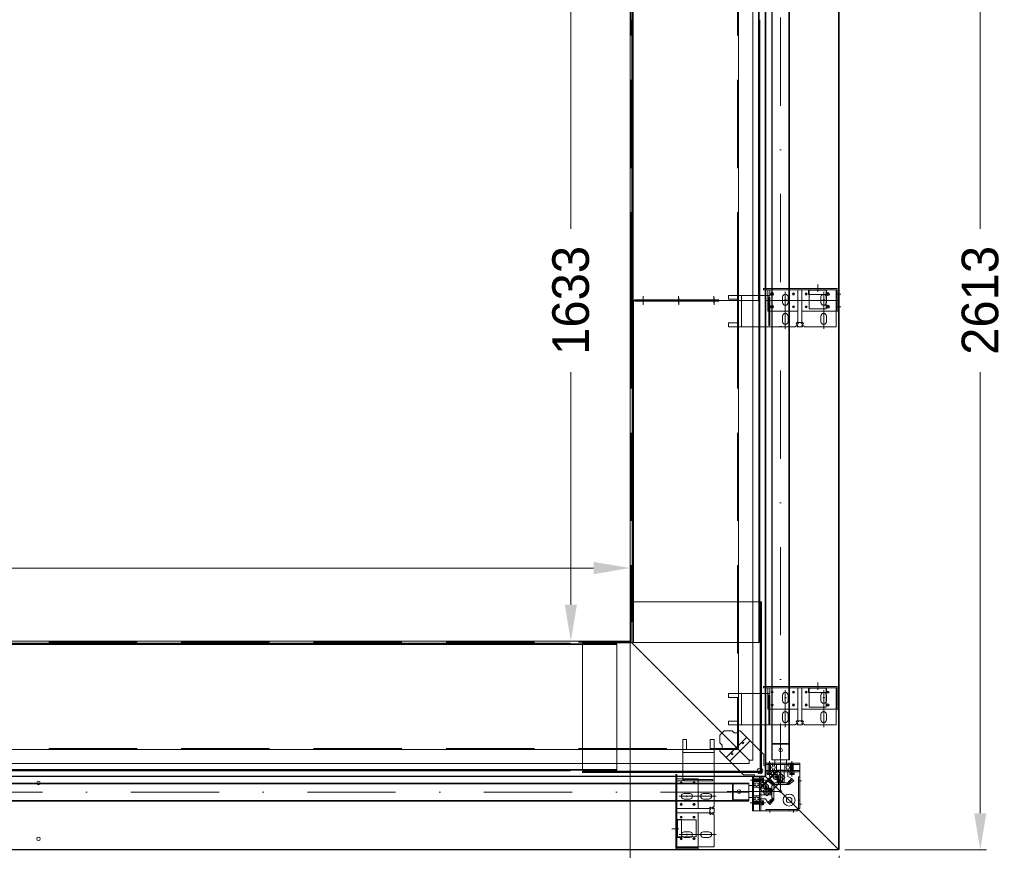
# Model space of a CAD drawing. Extents: x 50445 to 145605, y -10968 to 41989.
# Tile 14 of 256: x 56396 to 58707, y 38 to 1988. Entities that reach past the tile are written whole.
import ezdxf

# ---------------------------------------------------------------- set-up
doc = ezdxf.new("R2010")
doc.units = 0
doc.header["$LTSCALE"] = 414.30304
doc.header["$MEASUREMENT"] = 0
for name, pattern in [('DASHDOT', [1, 0.5, -0.25, 0, -0.25]), ('DASHED', [0.75, 0.5, -0.25]), ('stramien', [22.225, 12.7, -3.175, 3.175, -3.175])]:
    doc.linetypes.add(name, pattern=pattern)
doc.layers.get('Defpoints').update_dxf_attribs({"linetype": 'CONTINUOUS'})
for name, color, linetype, lineweight in [('BLECH', 5, 'CONTINUOUS', 35), ('GEWINDELINIEN', 94, 'CONTINUOUS', 18), ('HILFSLINIEN', 3, 'CONTINUOUS', 13), ('LIJN18', 30, 'CONTINUOUS', 18), ('MITTELLINIEN', 7, 'DASHDOT', 18), ('S-GRID', 1, 'CONTINUOUS', 18), ('STAHLBAU', 7, 'CONTINUOUS', 35), ('UNSICHTBARE', 7, 'DASHED', 18)]:
    doc.layers.add(name, color=color, linetype=linetype, lineweight=lineweight)
doc.dimstyles.get("Standard").update_dxf_attribs({"dimtxt": 0.18, "dimasz": 0.18, "dimexe": 0.18, "dimexo": 0.0625, "dimgap": 0.09, "dimtad": 0, "dimtih": 1, "dimtoh": 1, "dimdec": 4, "dimzin": 0, "dimdsep": 46, "dimtxsty": 'Standard', "dimcen": 0.09, "dimadec": 0, "dimazin": 0, "dimtfac": 1, "dimtdec": 4, "dimtofl": 0, "dimtmove": 0, "dimatfit": 3, "dimfxl": 1, "dimtolj": 1, "dimtzin": 0, "dimarcsym": 0})

# ---------------------------------------------------------------- blocks, each defined once
blk = doc.blocks.new('*D530')
at = {"layer": 'Defpoints', "color": 0, "linetype": 'Continuous', "lineweight": 0, "transparency": 16777216}
for p in [(51928.9, 700.8), (51928.9, 529.1), (57828.9, 529.1)]:
    blk.add_point(p, dxfattribs=at)
at = {"layer": 'LIJN18', "color": 0, "linetype": 'Continuous', "lineweight": 0, "transparency": 16777216}
for p, q in [((51928.9, 544.1), (51928.9, 715.8)), ((57742.9, 700.8), (52014.9, 700.8)), ((57828.9, 544.1), (57828.9, 715.8))]:
    blk.add_line(p, q, dxfattribs=at)
for points in [[(52014.9, 715.1), (52014.9, 686.4), (51928.9, 700.8)], [(57742.9, 715.1), (57742.9, 686.4), (57828.9, 700.8)]]:
    blk.add_solid(points, dxfattribs=at)
at = {"layer": 'LIJN18', "color": 0, "linetype": 'Continuous', "lineweight": 0, "transparency": 16777216, "insert": (54878.9, 768.8), "char_height": 86, "attachment_point": 5}
blk.add_mtext('\\A1;5575', dxfattribs=at)
blk = doc.blocks.new('*D536')
at = {"layer": 'Defpoints', "color": 0, "linetype": 'Continuous', "lineweight": 0, "transparency": 16777216}
for p in [(57828.9, 2129.1), (57689.6, 529.1), (57828.9, 529.1)]:
    blk.add_point(p, dxfattribs=at)
at = {"layer": 'LIJN18', "color": 0, "linetype": 'Continuous', "lineweight": 0, "transparency": 16777216}
for p, q in [((57813.9, 2129.1), (57674.6, 2129.1)), ((57689.6, 2043.1), (57689.6, 1497.4)), ((57689.6, 615.1), (57689.6, 1160.7)), ((57813.9, 529.1), (57674.6, 529.1))]:
    blk.add_line(p, q, dxfattribs=at)
for points in [[(57675.3, 2043.1), (57704, 2043.1), (57689.6, 2129.1)], [(57675.3, 615.1), (57704, 615.1), (57689.6, 529.1)]]:
    blk.add_solid(points, dxfattribs=at)
at = {"layer": 'LIJN18', "color": 0, "linetype": 'Continuous', "lineweight": 0, "transparency": 16777216, "insert": (57689.6, 1329.1), "char_height": 86, "attachment_point": 5, "rotation": 90}
blk.add_mtext('\\A1;1633', dxfattribs=at)
blk = doc.blocks.new('*D537')
at = {"layer": 'Defpoints', "color": 0, "linetype": 'Continuous', "lineweight": 0, "transparency": 16777216}
for p in [(58317.9, 2619.1), (58317.9, 39.1), (58650.3, 39.1)]:
    blk.add_point(p, dxfattribs=at)
at = {"layer": 'LIJN18', "color": 0, "linetype": 'Continuous', "lineweight": 0, "transparency": 16777216}
for p, q in [((58332.9, 2619.1), (58665.3, 2619.1)), ((58650.3, 2533.1), (58650.3, 1497.4)), ((58650.3, 125.1), (58650.3, 1160.7)), ((58332.9, 39.1), (58665.3, 39.1))]:
    blk.add_line(p, q, dxfattribs=at)
for points in [[(58636, 2533.1), (58664.6, 2533.1), (58650.3, 2619.1)], [(58636, 125.1), (58664.6, 125.1), (58650.3, 39.1)]]:
    blk.add_solid(points, dxfattribs=at)
at = {"layer": 'LIJN18', "color": 0, "linetype": 'Continuous', "lineweight": 0, "transparency": 16777216, "insert": (58650.3, 1329.1), "char_height": 86, "attachment_point": 5, "rotation": 90}
blk.add_mtext('\\A1;2613', dxfattribs=at)
blk = doc.blocks.new('*D538')
at = {"layer": 'Defpoints', "color": 0, "linetype": 'Continuous', "lineweight": 0, "transparency": 16777216}
for p in [(51438.9, 39.1), (58318.9, 40.1), (51438.9, -274.2)]:
    blk.add_point(p, dxfattribs=at)
at = {"layer": 'LIJN18', "color": 0, "linetype": 'Continuous', "lineweight": 0, "transparency": 16777216}
for p, q in [((51438.9, 24.1), (51438.9, -289.2)), ((58318.9, 25.1), (58318.9, -289.2)), ((58232.9, -274.2), (51524.9, -274.2))]:
    blk.add_line(p, q, dxfattribs=at)
for points in [[(51524.9, -259.9), (51524.9, -288.6), (51438.9, -274.2)], [(58232.9, -259.9), (58232.9, -288.6), (58318.9, -274.2)]]:
    blk.add_solid(points, dxfattribs=at)
at = {"layer": 'LIJN18', "color": 0, "linetype": 'Continuous', "lineweight": 0, "transparency": 16777216, "insert": (54878.9, -206.2), "char_height": 86, "attachment_point": 5}
blk.add_mtext('\\A1;6555', dxfattribs=at)

msp = doc.modelspace()

# ---------------------------------------------------------------- linework, layer by layer
at = {"layer": 'BLECH', "lineweight": 0}
for p, q in [((58317.9, 2618.1), (58317.9, 1329.1)), ((58318.9, 2618.1), (58318.9, 1329.1)), ((58145.9, 2446.1), (58145.9, 1329.1)), ((58146.9, 2446.1), (58146.9, 1329.1)), ((58116.4, 1329.1), (58116.4, 2408.6)), ((58082.9, 1329.1), (58082.9, 2381.1)), ((57828.9, 1329.1), (57828.9, 2129.1)), ((57834.4, 2098.1), (57834.4, 1329)), ((57835.9, 2098.1), (57835.9, 1329)), ((58129.9, 2098.1), (58129.9, 1329)), ((58131.4, 2098.1), (58131.4, 1329)), ((57832.9, 1988.1), (57832.9, 1329)), ((58132.9, 1988.1), (58132.9, 1329)), ((58059.9, 1340.7), (58059.9, 1331.7)), ((58082.9, 1340.7), (58059.9, 1340.7)), ((58082.9, 1340.7), (58156.9, 1340.7)), ((58082.9, 1340.7), (58082.9, 1267.1)), ((58090.4, 1340.7), (58090.4, 1267.1)), ((58313.9, 1357.1), (58141.9, 1357.1)), ((58141.9, 1357.1), (58141.9, 1354.1)), ((58313.9, 1354.1), (58141.9, 1354.1)), ((58151.9, 1354.1), (58151.9, 1340.7)), ((58156.9, 1354.1), (58156.9, 1340.7)), ((58221.9, 1278.6), (58221.9, 1354.1)), ((58221.9, 1352.6), (58221.9, 1304.1)), ((58231.9, 1278.6), (58231.9, 1354.1)), ((58231.9, 1354.1), (58231.9, 1304.1)), ((58247.6, 1353.2), (58289.6, 1353.2)), ((58247.6, 1343.2), (58247.6, 1353.2)), ((58247.6, 1343.2), (58289.6, 1343.2)), ((58248.6, 1353.2), (58248.6, 1343.2)), ((58288.6, 1353.2), (58288.6, 1343.2)), ((58288.6, 1340.2), (58288.6, 1320.9)), ((58289.6, 1343.2), (58289.6, 1353.2)), ((58311.9, 1267.1), (58311.9, 1354.1)), ((58312.9, 1354.1), (58312.9, 1304.1)), ((58314.9, 1304.1), (58314.9, 1353.1)), ((58317.9, 1304.1), (58317.9, 1353.1)), ((57828.9, 1329.1), (57828.9, 529.1)), ((57828.9, 1329.1), (58116.4, 1329.1)), ((57828.9, 1329.1), (58116.4, 1329.1)), ((58126.6, 1329), (57832.9, 1329)), ((58127.1, 1329.1), (57833.4, 1329.1)), ((57833.4, 623.1), (57833.4, 1329.1)), ((57834.9, 526.1), (57834.9, 1329.1)), ((57836.4, 526.1), (57836.4, 1329.1)), ((58036.5, 1330.5), (57839.2, 1330.5)), ((57839.2, 1330.5), (57839.2, 1329)), ((57839.7, 1327.6), (57839.7, 1329.1)), ((58037, 1327.6), (57839.7, 1327.6)), ((58036.5, 1330.5), (58036.5, 1327.5)), ((58037, 1327.6), (58037, 1329.1)), ((58082.9, 1331.7), (58059.9, 1331.7)), ((58082.9, 1276.1), (58082.9, 1331.7)), ((58082.9, 1329.1), (58082.9, 277.1)), ((58116.4, 1329.1), (58116.4, 249.6)), ((58132.9, 1329), (58126.6, 1329)), ((58133.4, 1329.1), (58127.1, 1329.1)), ((58130.4, 526.1), (58130.4, 1329.1)), ((58131.9, 526.1), (58131.9, 1329.1)), ((58133.4, 623.1), (58133.4, 1329.1)), ((58318.9, 1329.1), (58145.9, 1329.1)), ((58145.9, 212.1), (58145.9, 1329.1)), ((58318.9, 1329.1), (58145.9, 1329.1)), ((58146.9, 212.1), (58146.9, 1329.1)), ((58153.9, 1337.7), (58153.9, 1270.1)), ((58153.9, 1337.7), (58156.9, 1337.7)), ((58156.9, 1337.7), (58156.9, 1270.1)), ((58186.4, 1337.1), (58186.4, 1324.1)), ((58186.4, 1324.1), (58186.4, 1337.1)), ((58199.4, 1337.1), (58199.4, 1324.1)), ((58199.4, 1324.1), (58199.4, 1337.1)), ((58276.4, 1337.1), (58276.4, 1324.1)), ((58289.4, 1337.1), (58289.4, 1324.1)), ((58317.9, 40.1), (58317.9, 1329.1)), ((58318.9, 40.1), (58318.9, 1329.1)), ((58156.9, 1304.1), (58153.9, 1304.1)), ((58312.9, 1304.1), (58231.9, 1304.1)), ((58317.9, 1304.1), (58314.9, 1304.1)), ((58082.9, 1276.1), (58059.9, 1276.1)), ((58059.9, 1276.1), (58059.9, 1267.1)), ((58186.4, 1292.1), (58186.4, 1279.1)), ((58199.4, 1292.1), (58199.4, 1279.1)), ((58220.4, 1271.3), (58216.2, 1267.1)), ((58218.3, 1274.9), (58221.9, 1278.6)), ((58220.4, 1272.8), (58218.3, 1274.9)), ((58220.4, 1272.8), (58224.7, 1277.1)), ((58220.4, 1271.3), (58222.6, 1269.2)), ((58229.2, 1277.1), (58224.7, 1277.1)), ((58233.4, 1272.8), (58229.2, 1277.1)), ((58233.4, 1271.3), (58231.3, 1269.2)), ((58235.6, 1274.9), (58231.9, 1278.6)), ((58233.4, 1272.8), (58235.6, 1274.9)), ((58233.4, 1271.3), (58237.7, 1267.1)), ((58276.4, 1292.1), (58276.4, 1279.1)), ((58289.4, 1292.1), (58289.4, 1279.1)), ((58082.9, 1267.1), (58059.9, 1267.1)), ((58216.2, 1267.1), (58082.9, 1267.1)), ((58156.9, 1270.1), (58153.9, 1270.1)), ((58222.6, 1269.2), (58220.4, 1267.1)), ((58233.4, 1267.1), (58220.4, 1267.1)), ((58231.3, 1269.2), (58233.4, 1267.1)), ((58311.9, 1267.1), (58237.7, 1267.1)), ((57829.9, 621.1), (58136.9, 621.1)), ((57829.9, 621.1), (57829.9, 525.1)), ((57831.4, 621.1), (57831.4, 574.5)), ((57832.9, 621.1), (57832.9, 574.5)), ((57833.4, 623.1), (57834.9, 623.1)), ((57834.9, 606.1), (57836.4, 606.1)), ((58131.9, 606.1), (58130.4, 606.1)), ((58133.4, 623.1), (58131.9, 623.1)), ((58133.9, 621.1), (58133.9, 221.1)), ((58135.4, 621.1), (58135.4, 221.1)), ((58136.9, 621.1), (58136.9, 221.1)), ((57834.9, 586.1), (57836.4, 586.1)), ((58131.9, 586.1), (58130.4, 586.1)), ((57829.9, 574.5), (57832.9, 574.5)), ((56153.9, 529.1), (57828.9, 529.1)), ((57687.9, 524.6), (56153.9, 524.6)), ((57797.9, 523.1), (56153.9, 523.1)), ((57797.9, 521.6), (56153.9, 521.6)), ((57687.9, 524.6), (57687.9, 523.1)), ((57716.9, 528.1), (57716.9, 221.1)), ((57829.9, 528.1), (57716.9, 528.1)), ((57829.9, 526.6), (57716.9, 526.6)), ((57829.9, 525.1), (57716.9, 525.1)), ((57717.9, 523.1), (57717.9, 521.6)), ((57787.9, 523.1), (57787.9, 521.6)), ((57797.9, 523.1), (57797.9, 226.1)), ((57828.9, 529.1), (58108.4, 249.6)), ((57828.9, 527.1), (57828.9, 529.1)), ((57828.9, 529.1), (58108.4, 249.6)), ((57830.9, 529.1), (57828.9, 529.1)), ((57834.9, 526.1), (58131.9, 526.1)), ((58313.9, 422.4), (58141.9, 422.4)), ((58141.9, 422.4), (58141.9, 419.4)), ((58313.9, 419.4), (58141.9, 419.4)), ((58151.9, 419.4), (58151.9, 406)), ((58156.9, 419.4), (58156.9, 406)), ((58221.9, 343.9), (58221.9, 419.4)), ((58221.9, 417.9), (58221.9, 369.4)), ((58231.9, 343.9), (58231.9, 419.4)), ((58231.9, 419.4), (58231.9, 369.4)), ((58247.6, 418.5), (58289.6, 418.5)), ((58247.6, 408.5), (58247.6, 418.5)), ((58248.6, 418.5), (58248.6, 408.5)), ((58288.6, 418.5), (58288.6, 408.5)), ((58289.6, 408.5), (58289.6, 418.5)), ((58311.9, 332.4), (58311.9, 419.4)), ((58312.9, 419.4), (58312.9, 369.4)), ((58314.9, 369.4), (58314.9, 418.4)), ((58317.9, 369.4), (58317.9, 418.4)), ((58059.9, 406), (58059.9, 397)), ((58082.9, 406), (58059.9, 406)), ((58082.9, 397), (58059.9, 397)), ((58082.9, 406), (58156.9, 406)), ((58082.9, 406), (58082.9, 332.4)), ((58082.9, 341.4), (58082.9, 397)), ((58090.4, 406), (58090.4, 332.4)), ((58153.9, 403), (58153.9, 335.4)), ((58153.9, 403), (58156.9, 403)), ((58156.9, 403), (58156.9, 335.4)), ((58186.4, 402.4), (58186.4, 389.4)), ((58186.4, 389.4), (58186.4, 402.4)), ((58199.4, 402.4), (58199.4, 389.4)), ((58199.4, 389.4), (58199.4, 402.4)), ((58247.6, 408.5), (58289.6, 408.5)), ((58276.4, 402.4), (58276.4, 389.4)), ((58288.6, 405.5), (58288.6, 386.3)), ((58289.4, 402.4), (58289.4, 389.4)), ((58156.9, 369.4), (58153.9, 369.4)), ((58186.4, 357.4), (58186.4, 344.4)), ((58199.4, 357.4), (58199.4, 344.4)), ((58312.9, 369.4), (58231.9, 369.4)), ((58276.4, 357.4), (58276.4, 344.4)), ((58289.4, 357.4), (58289.4, 344.4)), ((58317.9, 369.4), (58314.9, 369.4)), ((58082.9, 341.4), (58059.9, 341.4)), ((58059.9, 341.4), (58059.9, 332.4)), ((58082.9, 332.4), (58059.9, 332.4)), ((58216.2, 332.4), (58082.9, 332.4)), ((58156.9, 335.4), (58153.9, 335.4)), ((58220.4, 336.6), (58216.2, 332.4)), ((58218.3, 340.3), (58221.9, 343.9)), ((58220.4, 338.2), (58218.3, 340.3)), ((58220.4, 338.2), (58224.7, 342.4)), ((58220.4, 336.6), (58222.6, 334.5)), ((58222.6, 334.5), (58220.4, 332.4)), ((58233.4, 332.4), (58220.4, 332.4)), ((58229.2, 342.4), (58224.7, 342.4)), ((58233.4, 338.2), (58229.2, 342.4)), ((58233.4, 336.6), (58231.3, 334.5)), ((58231.3, 334.5), (58233.4, 332.4)), ((58235.6, 340.3), (58231.9, 343.9)), ((58233.4, 338.2), (58235.6, 340.3)), ((58233.4, 336.6), (58237.7, 332.4)), ((58311.9, 332.4), (58237.7, 332.4)), ((58039.4, 308.6), (58049.4, 318.6)), ((58039.4, 290.1), (58039.4, 308.6)), ((58067.9, 318.6), (58049.4, 318.6)), ((58054.4, 255.8), (58102.2, 303.6)), ((58072.9, 313.6), (58067.9, 318.6)), ((58082.9, 313.6), (58072.9, 313.6)), ((58087.2, 318.6), (58082.9, 318.6)), ((58082.9, 318.6), (58082.9, 313.6)), ((58087.2, 318.6), (58142.5, 263.3)), ((57952, 298.1), (57961, 298.1)), ((57952, 275.1), (57952, 298.1)), ((57961, 275.1), (57961, 298.1)), ((58016.6, 275.1), (58016.6, 298.1)), ((58016.6, 298.1), (58025.6, 298.1)), ((58025.6, 275.1), (58025.6, 298.1)), ((58044.4, 285.1), (58039.4, 290.1)), ((58044.4, 275.1), (58044.4, 285.1)), ((58062.6, 247.6), (58110.4, 295.4)), ((56153.9, 275.1), (58080.9, 275.1)), ((57952, 275.1), (57952, 201.1)), ((57952, 275.1), (58025.6, 275.1)), ((57952, 267.6), (58025.6, 267.6)), ((58016.6, 275.1), (57961, 275.1)), ((58025.6, 141.8), (58025.6, 275.1)), ((58039.4, 270.8), (58039.4, 275.1)), ((58039.4, 275.1), (58044.4, 275.1)), ((58039.4, 270.8), (58094.8, 215.5)), ((58080.9, 277.1), (58080.9, 275.1)), ((58080.9, 277.1), (58082.9, 277.1)), ((58142.5, 263.3), (58142.5, 237.5)), ((56153.9, 241.6), (58108.4, 241.6)), ((58108.4, 249.6), (58108.4, 241.6)), ((58108.4, 249.6), (58116.4, 249.6)), ((58142.5, 237.5), (58147.5, 237.5)), ((58147.5, 239.5), (58147.5, 242.5)), ((58226.9, 242.5), (58147.5, 242.5)), ((58147.5, 242.5), (58147.5, 210.5)), ((58226.9, 239.5), (58147.5, 239.5)), ((58162.5, 239.5), (58162.5, 242.5)), ((58201.3, 239.5), (58201.3, 242.5)), ((58226.9, 136.1), (58226.9, 242.5)), ((57797.9, 227.6), (56153.9, 227.6)), ((57797.9, 226.1), (56153.9, 226.1)), ((57687.9, 224.6), (56153.9, 224.6)), ((58145.9, 212.1), (56153.9, 212.1)), ((58145.9, 211.1), (56153.9, 211.1)), ((57687.9, 224.6), (57687.9, 226.1)), ((58133.9, 224.1), (57716.9, 224.1)), ((58133.9, 222.6), (57716.9, 222.6)), ((58136.9, 221.1), (57716.9, 221.1)), ((57717.9, 226.1), (57717.9, 227.6)), ((57787.9, 226.1), (57787.9, 227.6)), ((57935.6, 44.1), (57935.6, 216.1)), ((57935.6, 216.1), (57938.6, 216.1)), ((57938.6, 44.1), (57938.6, 216.1)), ((58094.8, 215.5), (58120.5, 215.5)), ((58118.5, 210.5), (58115.5, 210.5)), ((58115.5, 131.1), (58115.5, 210.5)), ((58118.5, 131.1), (58118.5, 210.5)), ((58118.5, 210.5), (58147.5, 210.5)), ((58120.5, 215.5), (58120.5, 210.5)), ((58132.5, 131.1), (58132.5, 210.5)), ((58132.5, 210.5), (58135.5, 210.5)), ((58135.5, 131.1), (58135.5, 210.5)), ((58317.9, 40.1), (58145.9, 212.1)), ((58145.9, 212.1), (58145.9, 211.1)), ((58317.9, 40.1), (58145.9, 212.1)), ((58145.9, 212.1), (58146.9, 212.1)), ((58226.9, 225.5), (58147.5, 225.5)), ((58147.5, 222.5), (58147.5, 225.5)), ((58226.9, 222.5), (58147.5, 222.5)), ((58162.5, 222.5), (58162.5, 225.5)), ((58201.3, 222.5), (58201.3, 225.5)), ((58223.9, 210.5), (58226.9, 210.5)), ((58223.9, 136.1), (58223.9, 210.5)), ((57938.6, 206.1), (57952, 206.1)), ((57938.6, 201.1), (57952, 201.1)), ((57955, 204.1), (58022.6, 204.1)), ((57955, 204.1), (57955, 201.1)), ((57955, 201.1), (58022.6, 201.1)), ((57988.6, 201.1), (57988.6, 204.1)), ((58022.6, 201.1), (58022.6, 204.1)), ((58115.5, 195.5), (58118.5, 195.5)), ((58135.5, 195.5), (58132.5, 195.5)), ((57955.6, 171.6), (57968.6, 171.6)), ((57968.6, 171.6), (57955.6, 171.6)), ((58000.6, 171.6), (58013.6, 171.6)), ((57955.6, 158.6), (57968.6, 158.6)), ((57968.6, 158.6), (57955.6, 158.6)), ((58000.6, 158.6), (58013.6, 158.6)), ((58017.7, 139.7), (58014.1, 136.1)), ((58019.8, 137.6), (58017.7, 139.7)), ((58021.4, 137.6), (58025.6, 141.8)), ((58118.5, 156.7), (58115.5, 156.7)), ((58135.5, 156.7), (58132.5, 156.7)), ((58223.9, 156.1), (58226.9, 156.1)), ((58014.1, 136.1), (57938.6, 136.1)), ((58014.1, 126.1), (57938.6, 126.1)), ((57938.6, 126.1), (57988.6, 126.1)), ((57940.1, 136.1), (57988.6, 136.1)), ((57988.6, 45.1), (57988.6, 126.1)), ((58017.7, 122.4), (58014.1, 126.1)), ((58019.8, 137.6), (58015.6, 133.3)), ((58015.6, 128.8), (58015.6, 133.3)), ((58019.8, 124.6), (58015.6, 128.8)), ((58019.8, 124.6), (58017.7, 122.4)), ((58021.4, 137.6), (58023.5, 135.4)), ((58021.4, 124.6), (58023.5, 126.7)), ((58021.4, 124.6), (58025.6, 120.3)), ((58023.5, 135.4), (58025.6, 137.6)), ((58023.5, 126.7), (58025.6, 124.6)), ((58025.6, 124.6), (58025.6, 137.6)), ((58025.6, 46.1), (58025.6, 120.3)), ((58115.5, 131.1), (58221.9, 131.1)), ((58147.5, 134.1), (58147.5, 131.1)), ((58147.5, 134.1), (58221.9, 134.1)), ((58201.9, 134.1), (58201.9, 131.1)), ((58221.9, 134.1), (58223.9, 136.1)), ((58221.9, 134.1), (58221.9, 131.1)), ((58223.9, 136.1), (58226.9, 136.1)), ((57939.5, 110.4), (57939.5, 68.4)), ((57949.5, 110.4), (57939.5, 110.4)), ((57939.5, 109.4), (57949.5, 109.4)), ((57949.5, 110.4), (57949.5, 68.4)), ((57939.5, 69.4), (57949.5, 69.4)), ((57952.5, 69.4), (57971.7, 69.4)), ((57955.6, 81.6), (57968.6, 81.6)), ((58000.6, 81.6), (58013.6, 81.6)), ((57949.5, 68.4), (57939.5, 68.4)), ((57955.6, 68.6), (57968.6, 68.6)), ((58000.6, 68.6), (58013.6, 68.6)), ((58317.9, 40.1), (56153.9, 40.1)), ((58317.9, 39.1), (56153.9, 39.1)), ((58025.6, 46.1), (57938.6, 46.1)), ((57938.6, 45.1), (57988.6, 45.1)), ((57988.6, 43.1), (57939.6, 43.1)), ((57988.6, 40.1), (57939.6, 40.1)), ((57988.6, 40.1), (57988.6, 43.1)), ((58317.9, 40.1), (58317.9, 39.1)), ((58317.9, 40.1), (58318.9, 40.1))]:
    msp.add_line(p, q, dxfattribs=at)
at = {"layer": 'BLECH', "linetype": 'DASHED', "lineweight": 0}
for p, q in [((58080.9, 1329.1), (58080.9, 2381.1)), ((57830.9, 1329.1), (57830.9, 2129.1)), ((58151.9, 1340.7), (58151.9, 1304.1)), ((58248.6, 1354.1), (58248.6, 1353.2)), ((58248.6, 1343.2), (58248.6, 1309.1)), ((58288.6, 1354.1), (58288.6, 1353.2)), ((58288.6, 1343.2), (58288.6, 1340.2)), ((57830.9, 1329.1), (57830.9, 529.1)), ((58080.9, 1329.1), (58080.9, 277.1)), ((58288.6, 1320.9), (58288.6, 1309.1)), ((58153.9, 1304.1), (58151.9, 1304.1)), ((58221.9, 1304.1), (58156.9, 1304.1)), ((58288.6, 1309.1), (58248.6, 1309.1)), ((56153.9, 527.1), (57828.9, 527.1)), ((58248.6, 419.4), (58248.6, 418.5)), ((58288.6, 419.4), (58288.6, 418.5)), ((58151.9, 406), (58151.9, 369.4)), ((58248.6, 408.5), (58248.6, 374.4)), ((58288.6, 408.5), (58288.6, 405.5)), ((58288.6, 374.4), (58248.6, 374.4)), ((58288.6, 386.3), (58288.6, 374.4)), ((58153.9, 369.4), (58151.9, 369.4)), ((58221.9, 369.4), (58156.9, 369.4)), ((56153.9, 277.1), (58080.9, 277.1)), ((58131.6, 183.9), (58174.1, 226.4)), ((58133.1, 182.5), (58175.5, 224.9)), ((58149.3, 166.3), (58191.7, 208.7)), ((58191.7, 208.7), (58174.1, 226.4)), ((57952, 206.1), (57988.6, 206.1)), ((57988.6, 204.1), (57988.6, 206.1)), ((57988.6, 136.1), (57988.6, 201.1)), ((58149.3, 166.3), (58131.6, 183.9)), ((57938.6, 109.4), (57939.5, 109.4)), ((57949.5, 109.4), (57983.6, 109.4)), ((57983.6, 69.4), (57983.6, 109.4)), ((57938.6, 69.4), (57939.5, 69.4)), ((57949.5, 69.4), (57952.5, 69.4)), ((57971.7, 69.4), (57983.6, 69.4))]:
    msp.add_line(p, q, dxfattribs=at)
at = {"layer": 'BLECH', "lineweight": 0}
for centre, radius in [((58161.9, 1344.1), 3.5), ((58161.9, 1344.1), 2.5), ((58211.9, 1344.1), 2.5), ((58241.9, 1344.1), 2.5), ((58292.9, 1344.1), 3.5), ((58292.9, 1344.1), 2.5), ((58161.9, 1314.1), 3.5), ((58292.9, 1314.1), 3.5), ((58161.9, 1314.1), 2.5), ((58211.9, 1314.1), 2.5), ((58241.9, 1314.1), 2.5), ((58292.9, 1314.1), 2.5), ((58161.9, 409.4), 2.5), ((58211.9, 409.4), 2.5), ((58241.9, 409.4), 2.5), ((58292.9, 409.4), 2.5), ((58161.9, 379.4), 2.5), ((58211.9, 379.4), 2.5), ((58241.9, 379.4), 2.5), ((58292.9, 379.4), 2.5), ((58093.4, 290.1), 2.1), ((58067.9, 264.6), 2.1), ((58133.5, 224.5), 6.5), ((58170.5, 210.5), 2.5), ((56440.4, 196.1), 4), ((57948.6, 196.1), 2.5), ((57978.6, 196.1), 2.5), ((58147.5, 187.5), 2.5), ((58177.5, 201.9), 3.5), ((58156.1, 180.5), 3.5), ((58181.9, 176.1), 2.5), ((58201.9, 156.1), 14), ((58201.9, 156.1), 6.5), ((57948.6, 146.1), 2.5), ((57978.6, 146.1), 2.5), ((57948.6, 116.1), 2.5), ((57978.6, 116.1), 2.5), ((56440.4, 65.1), 4), ((57948.6, 65.1), 2.5), ((57978.6, 65.1), 2.5)]:
    msp.add_circle(centre, radius, dxfattribs=at)
at = {"layer": 'BLECH', "linetype": 'DASHED', "lineweight": 0}
for centre, radius in [((58170.5, 210.5), 6), ((58170.5, 210.5), 2.5), ((58147.5, 187.5), 6), ((58147.5, 187.5), 2.5), ((58177.5, 201.9), 2.5), ((58156.1, 180.5), 2.5)]:
    msp.add_circle(centre, radius, dxfattribs=at)
at = {"layer": 'BLECH', "lineweight": 0}
for centre, radius, start, end in [((58192.9, 1337.1), 6.5, 0, 180), ((58192.9, 1337.1), 6.5, 0, 180), ((58282.9, 1337.1), 6.5, 0, 180), ((58313.9, 1353.1), 4, 0, 90), ((58313.9, 1353.1), 1, 0, 90), ((58192.9, 1324.1), 6.5, 180, 0), ((58192.9, 1324.1), 6.5, 180, 0), ((58282.9, 1324.1), 6.5, 180, 0), ((58192.9, 1292.1), 6.5, 0, 180), ((58282.9, 1292.1), 6.5, 0, 180), ((58192.9, 1279.1), 6.5, 180, 0), ((58282.9, 1279.1), 6.5, 180, 0), ((58313.9, 418.4), 4, 0, 90), ((58313.9, 418.4), 1, 0, 90), ((58192.9, 402.4), 6.5, 0, 180), ((58192.9, 402.4), 6.5, 0, 180), ((58282.9, 402.4), 6.5, 0, 180), ((58192.9, 389.4), 6.5, 180, 0), ((58192.9, 389.4), 6.5, 180, 0), ((58282.9, 389.4), 6.5, 180, 0), ((58192.9, 357.4), 6.5, 0, 180), ((58282.9, 357.4), 6.5, 0, 180), ((58192.9, 344.4), 6.5, 180, 0), ((58282.9, 344.4), 6.5, 180, 0), ((57955.6, 165.1), 6.5, 90, 270), ((57955.6, 165.1), 6.5, 90, 270), ((57968.6, 165.1), 6.5, 270, 90), ((57968.6, 165.1), 6.5, 270, 90), ((58000.6, 165.1), 6.5, 90, 270), ((58013.6, 165.1), 6.5, 270, 90), ((57955.6, 75.1), 6.5, 90, 270), ((57968.6, 75.1), 6.5, 270, 90), ((58000.6, 75.1), 6.5, 90, 270), ((58013.6, 75.1), 6.5, 270, 90), ((57939.6, 44.1), 4, 180, 270), ((57939.6, 44.1), 1, 180, 270)]:
    msp.add_arc(centre, radius, start, end, dxfattribs=at)
for p in [(58161.9, 1344.1), (58211.9, 1344.1), (58241.9, 1344.1), (58292.9, 1344.1), (58161.9, 1314.1), (58211.9, 1314.1), (58241.9, 1314.1), (58292.9, 1314.1), (58161.9, 409.4), (58211.9, 409.4), (58241.9, 409.4), (58292.9, 409.4), (58161.9, 379.4), (58211.9, 379.4), (58241.9, 379.4), (58292.9, 379.4), (58170.5, 210.5), (57948.6, 196.1), (57978.6, 196.1), (58147.5, 187.5), (57948.6, 146.1), (57978.6, 146.1), (57948.6, 116.1), (57978.6, 116.1), (57948.6, 65.1), (57978.6, 65.1)]:
    msp.add_point(p, dxfattribs=at)
at = {"layer": 'BLECH', "linetype": 'DASHED', "lineweight": 0}
for p in [(58177.5, 201.9), (58156.1, 180.5)]:
    msp.add_point(p, dxfattribs=at)
at = {"layer": 'GEWINDELINIEN', "lineweight": 0}
for p, q in [((58153, 225.2), (58153, 242.2)), ((58157.8, 225.2), (58157.8, 242.2)), ((58206, 225.2), (58206, 242.2)), ((58210.8, 225.2), (58210.8, 242.2)), ((58177.9, 198.8), (58177.9, 210)), ((58185.9, 198.8), (58185.9, 210)), ((58132.8, 205), (58115.8, 205)), ((58132.8, 200.2), (58115.8, 200.2)), ((58177.9, 198.1), (58177.9, 198.8)), ((58185.9, 198.1), (58185.9, 198.8)), ((58159.2, 180.1), (58148, 180.1)), ((58159.2, 172.1), (58148, 172.1)), ((58159.9, 180.1), (58159.2, 180.1)), ((58159.9, 172.1), (58159.2, 172.1)), ((58132.5, 152), (58115.5, 152)), ((58132.5, 147.2), (58115.5, 147.2))]:
    msp.add_line(p, q, dxfattribs=at)
at = {"layer": 'HILFSLINIEN', "lineweight": 0}
for p, q in [((58269.1, 1366.3), (58269.1, 1349.5)), ((58192.9, 1349.1), (58192.9, 1262.1)), ((58282.9, 1349.1), (58282.9, 1262.1)), ((58314.2, 1344.1), (58322.9, 1344.1)), ((57859.1, 1322.6), (57859.1, 1339.2)), ((57859.6, 1335.4), (57859.6, 1318.9)), ((57942.4, 1322.6), (57942.4, 1339.2)), ((57942.9, 1335.4), (57942.9, 1318.9)), ((58025.3, 1322.6), (58025.3, 1339.2)), ((58025.8, 1335.4), (58025.8, 1318.9)), ((58195.4, 1330.6), (58191.1, 1330.6)), ((58195.4, 1330.6), (58191.1, 1330.6)), ((58285.4, 1330.6), (58281.1, 1330.6)), ((58314.2, 1314.1), (58322.9, 1314.1)), ((58269.1, 431.7), (58269.1, 414.8)), ((58195.4, 395.9), (58191.1, 395.9)), ((58195.4, 395.9), (58191.1, 395.9)), ((58192.9, 414.4), (58192.9, 327.4)), ((58285.4, 395.9), (58281.1, 395.9)), ((58282.9, 414.4), (58282.9, 327.4)), ((58181.9, 176.1), (58181.9, 302.1)), ((58223.9, 201.1), (58226.9, 201.1)), ((58224.3, 201.1), (58230.9, 201.1)), ((57943.6, 165.1), (58030.6, 165.1)), ((57962.1, 162.6), (57962.1, 166.9)), ((57962.1, 162.6), (57962.1, 166.9)), ((58181.9, 176.1), (58056.1, 176.1)), ((58223.9, 146.1), (58226.9, 146.1)), ((58224.6, 146.1), (58230.9, 146.1)), ((58156.9, 134.1), (58156.9, 131.1)), ((58156.9, 133.7), (58156.9, 127.1)), ((58211.9, 134.1), (58211.9, 131.1)), ((58211.9, 133.4), (58211.9, 127.1)), ((57926.3, 88.9), (57943.2, 88.9)), ((57943.6, 75.1), (58030.6, 75.1)), ((57962.1, 72.6), (57962.1, 76.9))]:
    msp.add_line(p, q, dxfattribs=at)
at = {"layer": 'MITTELLINIEN', "lineweight": 0}
for p, q in [((58181.9, 2407.7), (58181.9, 250.5)), ((58181.9, 223.1), (58181.9, 294.5)), ((58155.4, 211.2), (58155.4, 247.2)), ((58208.4, 211.2), (58208.4, 247.2)), ((58181.9, 193), (58181.9, 223.1)), ((58146.8, 202.6), (58110.8, 202.6)), ((58164.9, 193.1), (58154, 204)), ((58164.9, 193.1), (58154, 204)), ((58198.9, 193.1), (58209.9, 204)), ((58107.3, 174.6), (51650.3, 174.6)), ((58134.9, 176.1), (58063.5, 176.1)), ((58165, 176.1), (58134.9, 176.1)), ((58146.5, 149.6), (58110.5, 149.6)), ((58164.9, 159.1), (58154, 148.1))]:
    msp.add_line(p, q, dxfattribs=at)
at = {"layer": 'S-GRID', "linetype": 'stramien'}
msp.add_line((57828.9, -622.9), (57828.9, 529.1), dxfattribs=at)
at = {"layer": 'STAHLBAU', "lineweight": 0}
for p, q in [((58160.9, 2407.7), (58160.9, 250.5)), ((58162.4, 2407.7), (58162.4, 250.5)), ((58201.4, 2407.7), (58201.4, 250.5)), ((58202.9, 2407.7), (58202.9, 250.5)), ((58163.4, 289), (58162.4, 287.2)), ((58162.4, 287.2), (58162.4, 250.5)), ((58201.4, 287.2), (58162.4, 287.2)), ((58200.4, 289), (58163.4, 289)), ((58200.4, 289), (58201.4, 287.2)), ((58201.4, 287.2), (58201.4, 250.5)), ((58152.4, 241.6), (58153, 242.2)), ((58152.4, 222.2), (58152.4, 241.6)), ((58152.4, 241.6), (58158.4, 241.6)), ((58153, 242.2), (58157.8, 242.2)), ((58158.4, 241.6), (58157.8, 242.2)), ((58158.4, 222.2), (58158.4, 241.6)), ((58158.4, 238.5), (58158.4, 226.5)), ((58170.9, 239.5), (58159.4, 239.5)), ((58160.9, 250.5), (58202.9, 250.5)), ((58201.4, 250.5), (58162.4, 250.5)), ((58162.6, 239.5), (58162.6, 235.6)), ((58167.7, 239.5), (58167.7, 235.6)), ((58167.9, 250.5), (58167.9, 239.5)), ((58195.9, 239.5), (58167.9, 239.5)), ((58192.9, 239.5), (58170.9, 239.5)), ((58171.9, 239.5), (58171.9, 226)), ((58171.9, 238.5), (58171.9, 226.5)), ((58191.9, 239.5), (58191.9, 226)), ((58191.9, 238.5), (58191.9, 226.5)), ((58204.4, 239.5), (58192.9, 239.5)), ((58195.9, 250.5), (58195.9, 239.5)), ((58196.2, 239.5), (58196.2, 235.6)), ((58201.3, 239.5), (58201.3, 235.6)), ((58205.4, 241.6), (58206, 242.2)), ((58205.4, 222.2), (58205.4, 241.6)), ((58205.4, 241.6), (58211.4, 241.6)), ((58205.4, 238.5), (58205.4, 226.5)), ((58206, 242.2), (58210.8, 242.2)), ((58211.4, 241.6), (58210.8, 242.2)), ((58211.4, 222.2), (58211.4, 241.6)), ((58150.4, 222.2), (58150.4, 216.7)), ((58160.4, 222.2), (58150.4, 222.2)), ((58150.9, 216.2), (58159.9, 216.2)), ((58152.4, 225.2), (58158.4, 225.2)), ((58164.9, 211.5), (58156.5, 206.5)), ((58170.9, 225.5), (58159.4, 225.5)), ((58160.4, 222.2), (58160.4, 216.7)), ((58162.6, 229.4), (58162.6, 225.5)), ((58164.9, 225.5), (58198.9, 225.5)), ((58164.9, 211.5), (58164.9, 225.5)), ((58167.7, 229.4), (58167.7, 225.5)), ((58170.9, 225.5), (58192.9, 225.5)), ((58191.9, 226), (58171.9, 226)), ((58173.9, 198), (58173.9, 226)), ((58173.9, 196.4), (58173.9, 225.5)), ((58177.9, 210), (58185.9, 210)), ((58178.6, 216.2), (58181.9, 218.1)), ((58178.6, 198.8), (58178.6, 216.2)), ((58178.6, 216.2), (58185.3, 216.2)), ((58185.3, 216.2), (58181.9, 218.1)), ((58185.3, 198.8), (58185.3, 216.2)), ((58189.9, 198), (58189.9, 226)), ((58189.9, 196.4), (58189.9, 225.5)), ((58204.4, 225.5), (58192.9, 225.5)), ((58196.2, 229.4), (58196.2, 225.5)), ((58198.9, 211.5), (58198.9, 225.5)), ((58198.9, 211.5), (58207.4, 206.5)), ((58201.3, 229.4), (58201.3, 225.5)), ((58203.4, 222.2), (58203.4, 216.7)), ((58213.4, 222.2), (58203.4, 222.2)), ((58203.9, 216.2), (58212.9, 216.2)), ((58205.4, 225.2), (58211.4, 225.2)), ((58213.4, 222.2), (58213.4, 216.7)), ((58107.3, 195.6), (51650.3, 195.6)), ((58107.3, 194.1), (51650.3, 194.1)), ((58069, 194.6), (58070.8, 195.6)), ((58069, 194.6), (58069, 157.6)), ((58070.8, 195.6), (58107.5, 195.6)), ((58070.8, 195.6), (58070.8, 156.6)), ((58107.3, 195.6), (58107.3, 153.6)), ((58107.5, 195.6), (58107.5, 156.6)), ((58107.5, 190.1), (58118.5, 190.1)), ((58116.4, 205.6), (58115.8, 205)), ((58115.8, 200.2), (58115.8, 205)), ((58116.4, 199.6), (58115.8, 200.2)), ((58135.8, 205.6), (58116.4, 205.6)), ((58116.4, 199.6), (58116.4, 205.6)), ((58135.8, 199.6), (58116.4, 199.6)), ((58118.5, 198.6), (58118.5, 187.1)), ((58118.5, 195.4), (58122.5, 195.4)), ((58118.5, 190.3), (58122.5, 190.3)), ((58118.5, 190.1), (58118.5, 162.1)), ((58118.5, 187.1), (58118.5, 165.1)), ((58118.5, 186.1), (58132, 186.1)), ((58119.5, 199.6), (58131.5, 199.6)), ((58119.5, 186.1), (58131.5, 186.1)), ((58128.6, 195.4), (58132.5, 195.4)), ((58128.6, 190.3), (58132.5, 190.3)), ((58132, 186.1), (58132, 166.1)), ((58132.5, 198.6), (58132.5, 187.1)), ((58132.5, 159.1), (58132.5, 193.1)), ((58146.5, 193.1), (58132.5, 193.1)), ((58132.5, 165.1), (58132.5, 187.1)), ((58132.8, 199.6), (58132.8, 205.6)), ((58135.8, 207.6), (58141.3, 207.6)), ((58135.8, 207.6), (58135.8, 197.6)), ((58135.8, 197.6), (58141.3, 197.6)), ((58141.8, 198.1), (58141.8, 207.1)), ((58146.5, 193.1), (58151.5, 201.5)), ((58151.4, 201.4), (58156.5, 206.5)), ((58162.3, 192.3), (58151.4, 201.4)), ((58156.6, 206.6), (58151.5, 201.5)), ((58163.4, 191.5), (58151.5, 201.5)), ((58166.5, 194.6), (58156.5, 206.5)), ((58165.7, 195.7), (58156.6, 206.6)), ((58165.7, 193.9), (58161.6, 189.8)), ((58161.6, 162.4), (58161.6, 189.8)), ((58162.3, 192.3), (58201.5, 192.3)), ((58164.2, 192.3), (58168.3, 196.4)), ((58165.7, 156.5), (58165.7, 195.7)), ((58168.3, 196.4), (58195.6, 196.4)), ((58189.9, 198), (58173.9, 198)), ((58178.6, 198.8), (58177.8, 198)), ((58177.8, 198), (58186.1, 198)), ((58178.6, 198.8), (58185.3, 198.8)), ((58185.3, 198.8), (58186.1, 198)), ((58199.7, 192.3), (58195.6, 196.4)), ((58197.4, 194.6), (58207.4, 206.5)), ((58201.5, 192.3), (58212.5, 201.4)), ((58212.5, 201.4), (58207.4, 206.5)), ((58107.5, 162.1), (58118.5, 162.1)), ((58118.5, 166.1), (58132, 166.1)), ((58118.5, 165.1), (58118.5, 153.6)), ((58118.5, 161.8), (58122.5, 161.8)), ((58119.5, 166.1), (58131.5, 166.1)), ((58128.6, 161.8), (58132.5, 161.8)), ((58160, 184.1), (58132, 184.1)), ((58161.6, 184.1), (58132, 184.1)), ((58160, 168.1), (58132, 168.1)), ((58161.6, 168.1), (58132, 168.1)), ((58132.5, 165.1), (58132.5, 153.6)), ((58141.8, 179.4), (58139.9, 176.1)), ((58141.8, 172.8), (58139.9, 176.1)), ((58159.2, 179.4), (58141.8, 179.4)), ((58141.8, 172.8), (58141.8, 179.4)), ((58159.2, 172.8), (58141.8, 172.8)), ((58148, 172.1), (58148, 180.1)), ((58159.2, 179.4), (58160, 180.2)), ((58159.2, 172.8), (58159.2, 179.4)), ((58159.2, 172.8), (58160, 172)), ((58160, 184.1), (58160, 168.1)), ((58160, 172), (58160, 180.2)), ((58165.7, 158.3), (58161.6, 162.4)), ((58107.3, 155.1), (51650.3, 155.1)), ((58107.3, 153.6), (51650.3, 153.6)), ((58069, 157.6), (58070.8, 156.6)), ((58070.8, 156.6), (58107.5, 156.6)), ((58116.1, 152.6), (58115.5, 152)), ((58115.5, 147.2), (58115.5, 152)), ((58116.1, 146.6), (58115.5, 147.2)), ((58135.5, 152.6), (58116.1, 152.6)), ((58116.1, 146.6), (58116.1, 152.6)), ((58135.5, 146.6), (58116.1, 146.6)), ((58118.5, 156.7), (58122.5, 156.7)), ((58119.5, 152.6), (58131.5, 152.6)), ((58128.6, 156.7), (58132.5, 156.7)), ((58146.5, 159.1), (58132.5, 159.1)), ((58132.5, 146.6), (58132.5, 152.6)), ((58135.5, 154.6), (58141, 154.6)), ((58135.5, 154.6), (58135.5, 144.6)), ((58135.5, 144.6), (58141, 144.6)), ((58141.5, 145.1), (58141.5, 154.1)), ((58146.5, 159.1), (58151.5, 150.6)), ((58163.4, 160.6), (58151.5, 150.6)), ((58156.6, 145.5), (58151.5, 150.6)), ((58165.7, 156.5), (58156.6, 145.5))]:
    msp.add_line(p, q, dxfattribs=at)
for centre, radius in [((58181.9, 273.5), 4.25), ((58165.1, 232.5), 4), ((58198.7, 232.5), 4), ((58125.5, 192.9), 4), ((58084.5, 176.1), 4.25), ((58125.5, 159.3), 4)]:
    msp.add_circle(centre, radius, dxfattribs=at)
for centre, radius, start, end in [((58159.4, 238.5), 1, 90, 180), ((58170.9, 238.5), 1, 0, 90), ((58192.9, 238.5), 1, 90, 180), ((58204.4, 238.5), 1, 0, 90), ((58150.9, 216.7), 0.5, 180, 270), ((58159.4, 226.5), 1, 180, 270), ((58159.9, 216.7), 0.5, 270, 0), ((58170.9, 226.5), 1, 270, 0), ((58192.9, 226.5), 1, 180, 270), ((58203.9, 216.7), 0.5, 180, 270), ((58204.4, 226.5), 1, 270, 0), ((58212.9, 216.7), 0.5, 270, 0), ((58119.5, 198.6), 1, 90, 180), ((58119.5, 187.1), 1, 180, 270), ((58131.5, 198.6), 1, 0, 90), ((58131.5, 187.1), 1, 270, 0), ((58141.3, 207.1), 0.5, 0, 90), ((58141.3, 198.1), 0.5, 270, 0), ((58119.5, 165.1), 1, 90, 180), ((58131.5, 165.1), 1, 0, 90), ((58119.5, 153.6), 1, 180, 270), ((58131.5, 153.6), 1, 270, 0), ((58141, 154.1), 0.5, 0, 90), ((58141, 145.1), 0.5, 270, 0)]:
    msp.add_arc(centre, radius, start, end, dxfattribs=at)
at = {"layer": 'UNSICHTBARE', "lineweight": 0}
for p, q in [((58155.4, 220.9), (58152.5, 219.2)), ((58152.5, 216.2), (58152.5, 219.2)), ((58158.4, 219.2), (58152.5, 219.2)), ((58154, 216.2), (58154, 219.2)), ((58155.4, 220.9), (58158.4, 219.2)), ((58156.9, 216.2), (58156.9, 219.2)), ((58158.4, 216.2), (58158.4, 219.2)), ((58208.4, 220.9), (58205.5, 219.2)), ((58205.5, 216.2), (58205.5, 219.2)), ((58211.4, 219.2), (58205.5, 219.2)), ((58207, 216.2), (58207, 219.2)), ((58208.4, 220.9), (58211.4, 219.2)), ((58209.9, 216.2), (58209.9, 219.2)), ((58211.4, 216.2), (58211.4, 219.2)), ((58137.1, 202.6), (58138.8, 205.5)), ((58137.1, 202.6), (58138.8, 199.6)), ((58141.8, 205.5), (58138.8, 205.5)), ((58138.8, 205.5), (58138.8, 199.6)), ((58141.8, 204), (58138.8, 204)), ((58141.8, 201.1), (58138.8, 201.1)), ((58141.8, 199.6), (58138.8, 199.6)), ((58136.8, 149.6), (58138.5, 152.5)), ((58136.8, 149.6), (58138.5, 146.6)), ((58141.5, 152.5), (58138.5, 152.5)), ((58138.5, 152.5), (58138.5, 146.6)), ((58141.5, 151), (58138.5, 151)), ((58141.5, 148.1), (58138.5, 148.1)), ((58141.5, 146.6), (58138.5, 146.6))]:
    msp.add_line(p, q, dxfattribs=at)

# ---------------------------------------------------------------- dimensions: what is measured, and where the dimension line sits
at = {"layer": 'LIJN18', "linetype": 'Continuous', "lineweight": 0}
for base, p1, p2, text, picture, middle in [((58650.3, 39.1), (58317.9, 2619.1), (58317.9, 39.1), '2613', '*D537', (58650.3, 1329.1)), ((57689.6, 529.1), (57828.9, 2129.1), (57828.9, 529.1), '1633', '*D536', (57689.6, 1329.1))]:
    dim = msp.add_linear_dim(base=base, p1=p1, p2=p2, angle=90, text=text, dimstyle='Standard', override={"dimtxt": 86, "dimasz": 86, "dimexe": 15, "dimexo": 15, "dimgap": 25, "dimtad": 1, "dimdec": 0, "dimdsep": 0, "dimpost": '<>', "dimlwd": 0, "dimlwe": 0}, dxfattribs=at)
    dim.commit()
    dim.dimension.update_dxf_attribs({"geometry": picture, "text_midpoint": middle, "text_rotation": 90})
for base, p1, p2, text, picture, middle in [((51928.9, 700.8), (57828.9, 529.1), (51928.9, 529.1), '5575', '*D530', (54878.9, 768.8)), ((51438.9, -274.2), (58318.9, 40.1), (51438.9, 39.1), '6555', '*D538', (54878.9, -206.2))]:
    dim = msp.add_linear_dim(base=base, p1=p1, p2=p2, text=text, dimstyle='Standard', override={"dimtxt": 86, "dimasz": 86, "dimexe": 15, "dimexo": 15, "dimgap": 25, "dimtad": 1, "dimdec": 0, "dimdsep": 0, "dimpost": '<>', "dimlwd": 0, "dimlwe": 0}, dxfattribs=at)
    dim.commit()
    dim.dimension.update_dxf_attribs({"geometry": picture, "text_midpoint": middle})

doc.saveas('drawing.dxf')
